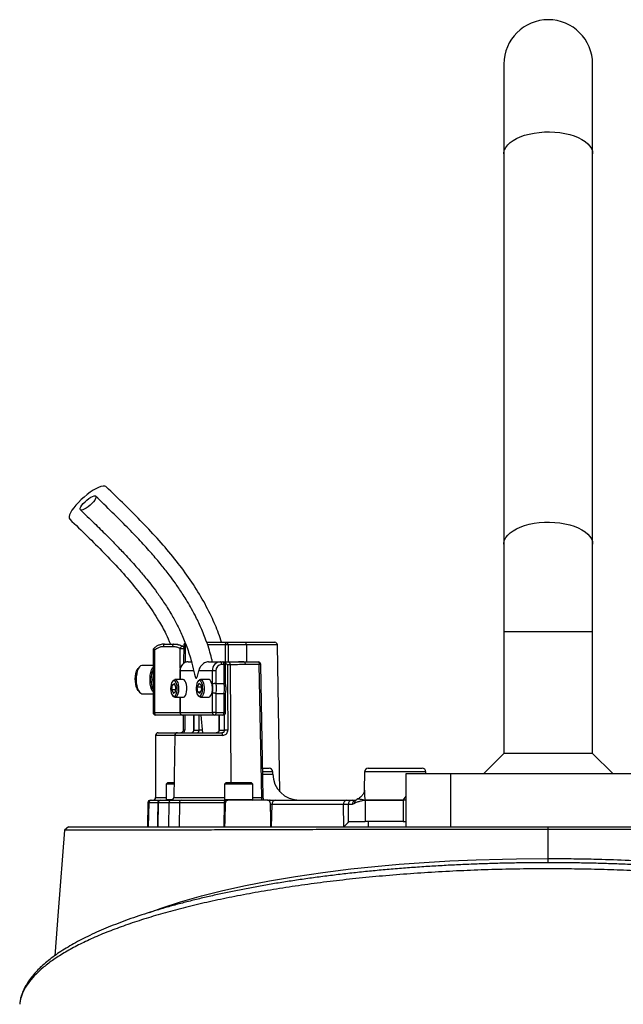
# Model space of a CAD drawing. Header units: millimetres. Extents: x 1627 to 3327, y 523 to 4613.
# Tile 6 of 7: x 2179 to 2520, y 4058 to 4613. Entities that reach past the tile are written whole.
import ezdxf

# ---------------------------------------------------------------- set-up
doc = ezdxf.new("R2010")
doc.units = ezdxf.units.MM

msp = doc.modelspace()

# ---------------------------------------------------------------- linework, layer by layer
at = {"color": 7, "linetype": 'Continuous', "lineweight": 25}
for p, q in [((2452.23, 4588.3), (2452.23, 4537.71)), ((2502.23, 4537.71), (2502.23, 4588.3)), ((2452.23, 4537.71), (2452.23, 4317.71)), ((2502.23, 4317.71), (2502.23, 4537.71)), ((2452.23, 4317.71), (2452.23, 4268.3)), ((2502.23, 4268.3), (2502.23, 4317.71)), ((2452.23, 4268.3), (2452.23, 4199.62)), ((2502.23, 4199.62), (2502.23, 4268.3)), ((2254.51, 4257.79), (2254.51, 4241.05)), ((2255.38, 4257.79), (2255.38, 4222.8)), ((2265.5, 4259.8), (2260.36, 4259.8)), ((2261, 4261.3), (2266.14, 4261.3)), ((2271.85, 4260.8), (2271.78, 4250.44)), ((2284.78, 4262.3), (2296.02, 4262.3)), ((2296.02, 4262.3), (2306.37, 4262.3)), ((2307.14, 4260.83), (2296.78, 4260.83)), ((2306.37, 4262.3), (2323.08, 4262.3)), ((2326.03, 4178.05), (2324.58, 4260.83)), ((2246.82, 4248.38), (2246.11, 4247.5)), ((2254.51, 4249.3), (2248.4, 4249.3)), ((2274.35, 4251.3), (2276.17, 4251.3)), ((2285.79, 4251.3), (2292.52, 4251.3)), ((2292.52, 4251.3), (2293.88, 4251.3)), ((2294.51, 4249.8), (2293.15, 4249.8)), ((2293.88, 4251.3), (2305.78, 4251.3)), ((2294.51, 4239.1), (2294.51, 4249.8)), ((2295.38, 4238.87), (2295.38, 4249.8)), ((2297.28, 4251.04), (2295.74, 4251.04)), ((2297.92, 4249.57), (2296.43, 4249.57)), ((2305.78, 4251.3), (2313.71, 4251.3)), ((2314.35, 4249.83), (2306.41, 4249.83)), ((2315.8, 4174.78), (2314.35, 4249.83)), ((2316.66, 4174.78), (2315.21, 4249.83)), ((2254.51, 4241.05), (2254.51, 4222.8)), ((2271.49, 4241.3), (2266.82, 4241.3)), ((2269.68, 4246.3), (2269.68, 4241.3)), ((2277.54, 4246.3), (2269.82, 4246.3)), ((2287.99, 4246.3), (2280.26, 4246.3)), ((2285.86, 4241.3), (2281.19, 4241.3)), ((2289.98, 4246.3), (2287.99, 4246.3)), ((2287.99, 4238.7), (2287.99, 4246.3)), ((2289.98, 4246.3), (2289.98, 4239.1)), ((2265.11, 4235.52), (2265.4, 4238.31)), ((2265.11, 4235.52), (2265.98, 4233.51)), ((2267.29, 4235.52), (2265.11, 4235.52)), ((2265.4, 4238.31), (2266.58, 4239.1)), ((2266.92, 4238.31), (2265.4, 4238.31)), ((2265.84, 4240.73), (2265.41, 4240.2)), ((2267.45, 4237.09), (2266.58, 4239.1)), ((2267.16, 4234.29), (2267.45, 4237.09)), ((2280.32, 4239.09), (2279.47, 4237.03)), ((2279.79, 4234.25), (2279.47, 4237.03)), ((2281.66, 4237.03), (2279.47, 4237.03)), ((2280.21, 4240.73), (2279.78, 4240.2)), ((2281.51, 4238.36), (2280.32, 4239.09)), ((2280.97, 4233.52), (2281.83, 4235.58)), ((2281.51, 4238.36), (2281.83, 4235.58)), ((2289.98, 4239.1), (2294.51, 4239.1)), ((2246.11, 4235.11), (2246.82, 4234.23)), ((2248.4, 4233.3), (2254.51, 4233.3)), ((2265.41, 4232.41), (2265.84, 4231.88)), ((2267.16, 4234.29), (2265.98, 4233.51)), ((2266.82, 4231.3), (2271.49, 4231.3)), ((2269.68, 4231.3), (2269.68, 4222.8)), ((2279.78, 4232.41), (2280.21, 4231.88)), ((2280.97, 4233.52), (2279.79, 4234.25)), ((2281.28, 4234.25), (2279.79, 4234.25)), ((2280.66, 4231.47), (2280.21, 4231.88)), ((2281.19, 4231.3), (2285.86, 4231.3)), ((2287.99, 4222.8), (2287.99, 4233.91)), ((2289.98, 4233.51), (2294.51, 4233.51)), ((2289.98, 4233.51), (2289.98, 4222.8)), ((2294.51, 4222.8), (2294.51, 4233.51)), ((2295.38, 4222.8), (2295.38, 4233.74)), ((2270.51, 4221.3), (2256.01, 4221.3)), ((2269.82, 4222.8), (2287.99, 4222.8)), ((2271.18, 4221.3), (2270.51, 4221.3)), ((2289.35, 4221.3), (2271.18, 4221.3)), ((2271.56, 4221.3), (2271.5, 4212.82)), ((2277.41, 4221.3), (2277.35, 4212.82)), ((2281.37, 4221.3), (2282.31, 4211.03)), ((2289.98, 4222.8), (2287.99, 4222.8)), ((2293.88, 4221.3), (2289.35, 4221.3)), ((2289.98, 4222.8), (2294.51, 4222.8)), ((2291.68, 4221.3), (2291.68, 4212.8)), ((2255.99, 4209.8), (2255.99, 4174.8)), ((2257.49, 4211.3), (2268.11, 4211.3)), ((2266.77, 4209.83), (2266.16, 4174.78)), ((2268.11, 4211.3), (2268.27, 4211.3)), ((2268.27, 4211.3), (2293.29, 4211.3)), ((2277.49, 4212.8), (2280.48, 4212.8)), ((2291.82, 4212.8), (2294.81, 4212.8)), ((2452.23, 4199.62), (2440.92, 4188.3)), ((2502.23, 4199.62), (2452.23, 4199.62)), ((2513.55, 4188.3), (2502.23, 4199.62)), ((2316.34, 4191.3), (2319.95, 4191.3)), ((2375.76, 4191.3), (2406.2, 4191.3)), ((2321.97, 4188.04), (2321.95, 4189.34)), ((2373.76, 4189.34), (2373.58, 4178.88)), ((2397.23, 4158.3), (2397.23, 4188.3)), ((2397.23, 4188.3), (2422.23, 4188.3)), ((2408.22, 4188.3), (2408.2, 4189.34)), ((2422.23, 4158.3), (2422.23, 4188.3)), ((2422.23, 4188.3), (2532.23, 4188.3)), ((2262.85, 4183.3), (2261.85, 4182.3)), ((2261.85, 4182.3), (2261.85, 4173.7)), ((2266.29, 4182.3), (2261.85, 4182.3)), ((2262.85, 4183.3), (2265.95, 4183.3)), ((2265.95, 4183.3), (2266.31, 4183.3)), ((2295.82, 4183.3), (2294.82, 4182.3)), ((2294.82, 4182.3), (2294.82, 4173.7)), ((2310.82, 4182.3), (2294.82, 4182.3)), ((2295.82, 4183.3), (2309.82, 4183.3)), ((2310.82, 4182.3), (2309.82, 4183.3)), ((2310.82, 4173.7), (2310.82, 4182.3)), ((2251.61, 4171.83), (2251.37, 4158.3)), ((2252.09, 4171.83), (2251.86, 4158.3)), ((2253.11, 4173.3), (2253.57, 4173.3)), ((2253.57, 4173.3), (2258.72, 4173.3)), ((2257.39, 4171.83), (2257.15, 4158.3)), ((2257.39, 4171.83), (2257.26, 4171.83)), ((2263.43, 4171.83), (2257.39, 4171.83)), ((2258.72, 4173.3), (2258.87, 4173.3)), ((2258.87, 4173.3), (2264.91, 4173.3)), ((2263.43, 4171.83), (2263.19, 4158.3)), ((2269.42, 4171.83), (2263.43, 4171.83)), ((2264.91, 4173.3), (2270.55, 4173.3)), ((2269.42, 4171.83), (2269.24, 4158.3)), ((2294.63, 4171.83), (2269.42, 4171.83)), ((2270.55, 4173.3), (2295.76, 4173.3)), ((2294.63, 4171.83), (2294.45, 4158.3)), ((2295.3, 4171.83), (2294.63, 4171.83)), ((2295.76, 4173.3), (2296.75, 4173.3)), ((2319.02, 4173.3), (2296.75, 4173.3)), ((2319.02, 4173.3), (2320.57, 4173.3)), ((2321.38, 4170.85), (2321.07, 4158.3)), ((2361.87, 4170.85), (2321.38, 4170.85)), ((2323.78, 4173.3), (2363.65, 4173.3)), ((2361.97, 4158.3), (2361.87, 4170.85)), ((2366.69, 4170.8), (2364.4, 4170.8)), ((2368.07, 4171.42), (2366.69, 4170.8)), ((2366.81, 4173.3), (2368.84, 4173.3)), ((2368.86, 4173.32), (2368.8, 4173.26)), ((2369.95, 4173.99), (2369.98, 4174.01)), ((2374.07, 4173.33), (2374.08, 4173.33)), ((2374.08, 4173.28), (2374.07, 4173.28)), ((2374.08, 4173.33), (2395.51, 4173.33)), ((2374.08, 4173.28), (2374.08, 4161.3)), ((2395.51, 4173.28), (2374.08, 4173.28)), ((2395.51, 4173.33), (2395.53, 4173.33)), ((2395.51, 4173.28), (2395.51, 4161.3)), ((2395.53, 4173.28), (2395.51, 4173.28)), ((2365.31, 4161.3), (2374.08, 4161.3)), ((2395.51, 4161.3), (2374.08, 4161.3)), ((2375.76, 4161.3), (2375.76, 4158.3)), ((2395.51, 4161.3), (2397.23, 4161.3)), ((2397.23, 4158.3), (2422.23, 4158.3)), ((2422.23, 4158.3), (2532.23, 4158.3)), ((2477.23, 4156.77), (2477.23, 4158.3)), ((2477.23, 4140.4), (2477.23, 4156.77)), ((2179.41, 4058.3), (2179.39, 4058.22))]:
    msp.add_line(p, q, dxfattribs=at)
at = {"color": 1, "linetype": 'Continuous', "lineweight": 25}
for p, q in [((2452.23, 4268.3), (2502.23, 4268.3)), ((2254.51, 4257.79), (2255.38, 4257.79)), ((2269.88, 4247.63), (2269.88, 4258.81)), ((2269.88, 4258.81), (2271.84, 4258.81)), ((2272.72, 4260.81), (2272.65, 4250.94)), ((2273.06, 4260.81), (2272.72, 4260.81)), ((2295.38, 4260.83), (2285.23, 4260.83)), ((2295.39, 4251.3), (2295.38, 4260.83)), ((2296.78, 4260.83), (2296.79, 4251.3)), ((2307.14, 4260.83), (2307.23, 4251.3)), ((2324.58, 4260.83), (2307.14, 4260.83)), ((2294.51, 4249.8), (2295.38, 4249.8)), ((2297.92, 4249.57), (2298.41, 4183.3)), ((2269.68, 4246.3), (2269.82, 4246.3)), ((2269.82, 4246.3), (2269.82, 4241.3)), ((2269.82, 4231.3), (2269.82, 4222.8)), ((2254.51, 4222.8), (2255.38, 4222.8)), ((2255.38, 4222.8), (2269.68, 4222.8)), ((2269.68, 4222.8), (2269.82, 4222.8)), ((2272.43, 4221.3), (2272.37, 4212.83)), ((2277.55, 4221.3), (2277.49, 4212.8)), ((2280.48, 4212.8), (2280.48, 4221.3)), ((2291.82, 4221.3), (2291.82, 4212.8)), ((2294.51, 4222.8), (2295.38, 4222.8)), ((2294.81, 4212.8), (2294.75, 4221.62)), ((2266.77, 4209.8), (2255.99, 4209.8)), ((2293.61, 4209.83), (2266.77, 4209.83)), ((2268.11, 4211.3), (2267.98, 4211.28)), ((2282.15, 4212.8), (2280.48, 4212.8)), ((2291.82, 4212.8), (2291.68, 4212.8)), ((2321.95, 4189.34), (2316.38, 4189.34)), ((2316.41, 4188.04), (2321.97, 4188.04)), ((2408.2, 4189.34), (2373.76, 4189.34)), ((2255.99, 4174.8), (2261.85, 4174.8)), ((2266.16, 4174.78), (2294.82, 4174.78)), ((2310.82, 4174.78), (2315.8, 4174.78)), ((2395.53, 4173.33), (2397.23, 4175.61)), ((2252.09, 4171.83), (2251.61, 4171.83)), ((2257.26, 4171.83), (2252.09, 4171.83)), ((2261.85, 4173.7), (2265.39, 4173.7)), ((2265.39, 4173.7), (2265.68, 4173.7)), ((2294.82, 4173.7), (2310.82, 4173.7)), ((2321.38, 4170.85), (2320.5, 4170.83)), ((2395.53, 4173.33), (2397.23, 4173.42))]:
    msp.add_line(p, q, dxfattribs=at)
at = {"color": 1, "linetype": 'Continuous', "lineweight": 25, "flags": 128}
for points in [[(2452.23, 4537.71), (2452.28, 4538.44), (2452.63, 4539.89), (2453.32, 4541.31), (2454.35, 4542.68), (2455.71, 4543.99), (2457.36, 4545.2), (2459.29, 4546.31), (2461.48, 4547.3), (2463.89, 4548.15), (2466.48, 4548.86), (2469.23, 4549.41), (2472.08, 4549.79), (2475.01, 4550.01), (2477.97, 4550.05), (2480.92, 4549.92), (2483.82, 4549.62), (2486.63, 4549.15), (2489.3, 4548.52), (2491.81, 4547.74), (2494.11, 4546.82), (2496.17, 4545.77), (2497.97, 4544.61), (2499.47, 4543.35), (2500.67, 4542.01), (2501.53, 4540.61), (2502.06, 4539.17), (2502.23, 4537.71)], [(2452.23, 4317.71), (2452.28, 4318.44), (2452.63, 4319.89), (2453.32, 4321.31), (2454.35, 4322.68), (2455.71, 4323.99), (2457.36, 4325.2), (2459.29, 4326.31), (2461.48, 4327.3), (2463.89, 4328.15), (2466.48, 4328.86), (2469.23, 4329.41), (2472.08, 4329.79), (2475.01, 4330.01), (2477.97, 4330.05), (2480.92, 4329.92), (2483.82, 4329.62), (2486.63, 4329.15), (2489.3, 4328.52), (2491.81, 4327.74), (2494.11, 4326.82), (2496.17, 4325.77), (2497.97, 4324.61), (2499.47, 4323.35), (2500.67, 4322.01), (2501.53, 4320.61), (2502.06, 4319.17), (2502.23, 4317.71)], [(2254.99, 4258.88), (2254.96, 4258.84), (2254.93, 4258.74), (2254.94, 4258.59), (2255, 4258.42), (2255.09, 4258.22), (2255.22, 4258.01), (2255.38, 4257.79)], [(2269.88, 4258.81), (2270.02, 4259.12), (2270.19, 4259.42), (2270.37, 4259.69), (2270.56, 4259.91), (2270.75, 4260.07), (2270.93, 4260.16), (2271.08, 4260.18), (2271.16, 4260.16)], [(2297.28, 4251.04), (2297.41, 4251.01), (2297.55, 4250.91), (2297.67, 4250.74), (2297.77, 4250.5), (2297.85, 4250.22), (2297.9, 4249.9), (2297.92, 4249.57)], [(2270.81, 4221.34), (2270.78, 4221.33), (2270.51, 4221.3)], [(2268.11, 4211.3), (2267.91, 4211.28), (2267.78, 4211.22)], [(2252.44, 4109.97), (2259.03, 4112.39), (2270.01, 4115.95), (2281.76, 4119.32), (2293.8, 4122.37), (2306.6, 4125.22), (2320.07, 4127.84), (2334.77, 4130.32), (2350.11, 4132.55), (2365.97, 4134.5), (2379.45, 4135.91), (2393.22, 4137.13), (2407.22, 4138.16), (2421.83, 4139.02), (2436.62, 4139.67), (2451.51, 4140.11), (2459.24, 4140.26), (2477.23, 4140.4), (2477.23, 4140.4), (2477.23, 4140.4)]]:
    msp.add_lwpolyline(points, dxfattribs=at)
at = {"color": 7, "linetype": 'Continuous', "lineweight": 25, "flags": 128}
for points in [[(2228.17, 4349.96), (2227.98, 4350.11), (2227.29, 4350.36), (2226.35, 4350.36), (2225.2, 4350.11), (2223.85, 4349.62), (2222.36, 4348.91), (2220.74, 4347.98), (2219.06, 4346.87), (2217.34, 4345.6), (2215.64, 4344.21), (2214, 4342.73), (2212.45, 4341.2), (2211.05, 4339.66), (2209.83, 4338.16), (2208.81, 4336.72), (2208.03, 4335.38), (2207.51, 4334.19), (2207.26, 4333.17), (2207.28, 4332.34), (2207.57, 4331.74), (2207.63, 4331.68)], [(2214.16, 4336.82), (2213.67, 4336.94), (2213.45, 4337.31), (2213.51, 4337.9), (2213.84, 4338.67), (2214.43, 4339.58), (2215.24, 4340.57), (2216.21, 4341.57), (2217.29, 4342.52), (2218.41, 4343.37), (2219.5, 4344.06), (2220.48, 4344.54), (2221.31, 4344.79), (2221.92, 4344.79), (2222.27, 4344.54), (2222.36, 4344.06), (2222.16, 4343.37), (2221.69, 4342.52), (2220.99, 4341.57), (2220.09, 4340.57), (2219.06, 4339.58), (2217.95, 4338.67), (2216.84, 4337.9), (2215.79, 4337.31), (2214.88, 4336.94), (2214.16, 4336.82)], [(2261, 4261.3), (2260.87, 4261.28), (2260.75, 4261.19), (2260.64, 4261.05), (2260.55, 4260.87), (2260.47, 4260.64), (2260.41, 4260.38), (2260.38, 4260.1), (2260.36, 4259.8)], [(2266.14, 4261.3), (2266.01, 4261.28), (2265.89, 4261.19), (2265.78, 4261.05), (2265.69, 4260.87), (2265.61, 4260.64), (2265.55, 4260.38), (2265.51, 4260.1), (2265.5, 4259.8)], [(2295.38, 4260.83), (2295.4, 4261.12), (2295.43, 4261.4), (2295.49, 4261.65), (2295.57, 4261.87), (2295.67, 4262.06), (2295.78, 4262.19), (2295.89, 4262.28), (2296.02, 4262.3)], [(2296.78, 4260.83), (2296.77, 4261.12), (2296.72, 4261.4), (2296.65, 4261.65), (2296.55, 4261.87), (2296.44, 4262.06), (2296.31, 4262.19), (2296.16, 4262.28), (2296.02, 4262.3)], [(2307.14, 4260.83), (2307.12, 4261.12), (2307.08, 4261.4), (2307.01, 4261.65), (2306.91, 4261.87), (2306.8, 4262.06), (2306.66, 4262.19), (2306.52, 4262.28), (2306.37, 4262.3)], [(2246.11, 4235.11), (2246.06, 4235.18), (2245.52, 4236.09), (2245.08, 4237.26), (2244.76, 4238.64), (2244.57, 4240.14), (2244.54, 4241.71), (2244.65, 4243.25), (2244.9, 4244.7), (2245.29, 4245.98), (2245.78, 4247.02), (2246.11, 4247.5)], [(2248.4, 4249.3), (2248.15, 4249.28), (2247.43, 4248.97), (2246.76, 4248.3), (2246.16, 4247.3), (2245.67, 4246.02), (2245.3, 4244.52), (2245.08, 4242.87), (2245.02, 4241.15), (2245.11, 4239.43), (2245.36, 4237.8), (2245.75, 4236.34), (2246.26, 4235.11), (2246.87, 4234.16), (2247.56, 4233.56), (2248.28, 4233.31), (2248.4, 4233.3)], [(2254.51, 4234.36), (2254.23, 4234.79), (2253.69, 4235.91), (2253.27, 4237.27), (2252.98, 4238.81), (2252.83, 4240.46), (2252.83, 4242.15), (2252.98, 4243.8), (2253.27, 4245.34), (2253.69, 4246.7), (2254.23, 4247.82), (2254.51, 4248.25)], [(2293.15, 4249.8), (2293.14, 4250.1), (2293.11, 4250.38), (2293.05, 4250.64), (2292.97, 4250.87), (2292.87, 4251.05), (2292.76, 4251.19), (2292.64, 4251.28), (2292.52, 4251.3)], [(2294.51, 4249.8), (2294.5, 4250.1), (2294.47, 4250.38), (2294.41, 4250.64), (2294.33, 4250.87), (2294.23, 4251.05), (2294.12, 4251.19), (2294, 4251.28), (2293.88, 4251.3)], [(2296.43, 4249.57), (2296.45, 4246.57), (2296.54, 4234.57), (2296.71, 4212.83)], [(2305.78, 4251.3), (2305.9, 4251.28), (2306.02, 4251.19), (2306.13, 4251.06), (2306.22, 4250.87), (2306.3, 4250.65), (2306.36, 4250.4), (2306.4, 4250.12), (2306.41, 4249.83)], [(2313.71, 4251.3), (2313.84, 4251.28), (2313.95, 4251.19), (2314.06, 4251.06), (2314.16, 4250.87), (2314.24, 4250.65), (2314.3, 4250.4), (2314.33, 4250.12), (2314.35, 4249.83)], [(2265.84, 4240.73), (2266.34, 4241.17), (2266.91, 4241.3), (2267.48, 4241.06), (2268, 4240.46), (2268.43, 4239.56), (2268.74, 4238.42), (2268.91, 4237.12), (2268.92, 4235.76), (2268.78, 4234.43), (2268.5, 4233.25), (2268.09, 4232.3), (2267.58, 4231.64), (2267.02, 4231.33), (2266.45, 4231.38), (2265.9, 4231.81), (2265.84, 4231.88)], [(2271.49, 4231.3), (2271.69, 4231.33), (2272.25, 4231.64), (2272.75, 4232.3), (2273.17, 4233.25), (2273.45, 4234.43), (2273.59, 4235.76), (2273.58, 4237.12), (2273.41, 4238.42), (2273.09, 4239.56), (2272.66, 4240.46), (2272.15, 4241.06), (2271.58, 4241.3), (2271.49, 4241.3)], [(2277.92, 4244.31), (2278.27, 4242.96), (2278.46, 4242.48), (2278.71, 4242.14), (2278.89, 4242.06), (2279.07, 4242.12), (2279.29, 4242.39), (2279.59, 4243.12), (2279.97, 4244.64), (2280.26, 4246.3), (2280.26, 4246.3)], [(2280.21, 4240.73), (2280.31, 4240.85), (2280.87, 4241.24), (2281.44, 4241.27), (2282, 4240.93), (2282.5, 4240.24), (2282.9, 4239.26), (2283.17, 4238.07), (2283.3, 4236.74), (2283.27, 4235.38), (2283.09, 4234.09), (2282.76, 4232.96), (2282.32, 4232.08), (2281.8, 4231.52), (2281.23, 4231.31), (2280.66, 4231.47), (2280.66, 4231.47)], [(2285.86, 4231.3), (2285.9, 4231.31), (2286.47, 4231.52), (2286.99, 4232.08), (2287.43, 4232.96), (2287.75, 4234.09), (2287.94, 4235.38), (2287.97, 4236.74), (2287.84, 4238.07), (2287.56, 4239.26), (2287.16, 4240.24), (2286.67, 4240.93), (2286.11, 4241.27), (2285.86, 4241.3)], [(2264.48, 4237.38), (2264.42, 4236.13), (2264.52, 4234.9), (2264.76, 4233.78), (2265.12, 4232.87), (2265.57, 4232.23), (2266.09, 4231.93), (2266.62, 4231.98), (2267.12, 4232.38), (2267.55, 4233.09), (2267.88, 4234.07), (2268.08, 4235.23), (2268.14, 4236.48), (2268.04, 4237.71), (2267.8, 4238.83), (2267.44, 4239.74), (2266.99, 4240.38), (2266.47, 4240.68), (2265.94, 4240.63), (2265.44, 4240.23), (2265.01, 4239.52), (2264.68, 4238.54), (2264.48, 4237.38)], [(2280.18, 4232.05), (2280.71, 4231.91), (2281.23, 4232.12), (2281.7, 4232.68), (2282.09, 4233.53), (2282.36, 4234.6), (2282.5, 4235.81), (2282.48, 4237.07), (2282.32, 4238.26), (2282.02, 4239.29), (2281.61, 4240.08), (2281.12, 4240.56), (2280.59, 4240.7), (2280.07, 4240.49), (2279.6, 4239.93), (2279.21, 4239.08), (2278.93, 4238.01), (2278.8, 4236.8), (2278.82, 4235.54), (2278.98, 4234.35), (2279.28, 4233.32), (2279.69, 4232.53), (2280.18, 4232.05)], [(2255.38, 4222.8), (2255.39, 4222.51), (2255.43, 4222.23), (2255.49, 4221.97), (2255.56, 4221.74), (2255.66, 4221.56), (2255.77, 4221.42), (2255.89, 4221.33), (2256.01, 4221.3)], [(2289.98, 4222.8), (2289.97, 4222.51), (2289.93, 4222.23), (2289.88, 4221.97), (2289.8, 4221.74), (2289.7, 4221.56), (2289.59, 4221.42), (2289.47, 4221.33), (2289.35, 4221.3)], [(2293.88, 4221.3), (2294, 4221.33), (2294.12, 4221.42), (2294.23, 4221.56), (2294.33, 4221.74), (2294.41, 4221.97), (2294.47, 4222.23), (2294.5, 4222.51), (2294.51, 4222.8)], [(2257.26, 4171.83), (2257.09, 4161.75), (2257.04, 4158.3)], [(2295.07, 4158.3), (2295.13, 4161.75), (2295.3, 4171.83)], [(2320.48, 4171.83), (2320.65, 4161.75), (2320.71, 4158.3)], [(2364.4, 4170.8), (2364.44, 4165.9), (2364.49, 4160.8)], [(2206.91, 4158.3), (2205.74, 4157.31), (2204.58, 4156.31)], [(2204.58, 4156.31), (2201.04, 4110.49), (2199.13, 4085.6)]]:
    msp.add_lwpolyline(points, dxfattribs=at)
at = {"color": 7, "linetype": 'Continuous', "lineweight": 25}
for centre, radius, start, end in [((2477.23, 4588.3), 25, 0, 180), ((2256.01, 4257.79), 1.5, 133.1189, 180), ((2260.42, 4252.51), 7.29, 90.4187, 133.6845), ((2261.01, 4252.99), 8.31, 90.0631, 107.4649), ((2270.51, 4258.81), 1.5, 53.6646, 64.5), ((2273.35, 4260.78), 1.5, 122.0129, 179.5773), ((2296.08, 4190.51), 70.32, 89.4292, 90.5708), ((2323.08, 4260.8), 1.5, 1, 90), ((2268.11, 4241.3), 14.81, 156.6594, 203.3406), ((2274.59, 4246.53), 4.78, 92.9503, 182.6756), ((2292.77, 4246.53), 4.78, 92.9502, 182.6759), ((2293.33, 4246.46), 3.35, 92.9546, 182.6727), ((2293.88, 4249.8), 1.5, 0, 90), ((2313.71, 4249.8), 1.5, 1.106, 90), ((2266.35, 4241.3), 12.08, 168.4934, 191.5066), ((2278.42, 4236.3), 9.87, 345.9536, 14.0464), ((2276.86, 4236.3), 13.42, 347.9805, 12.0195), ((2281.39, 4236.3), 13.41, 347.9799, 12.0201), ((2256.01, 4222.8), 1.5, 180, 270), ((2271.18, 4222.8), 1.5, 180, 270), ((2271.25, 4222.74), 1.44, 177.3231, 267.0446), ((2289.42, 4222.74), 1.44, 177.3225, 267.0452), ((2293.88, 4222.8), 1.5, 270, 0), ((2257.49, 4209.8), 1.5, 90, 180), ((2268.27, 4209.8), 1.5, 90, 179), ((2291.66, 4210.18), 1.98, 349.9303, 34.6881), ((2296.6, 4151.28), 61.55, 89.9059, 91.6676), ((2319.95, 4189.3), 2, 1, 90), ((2375.76, 4189.3), 2, 90, 179), ((2406.2, 4189.3), 2, 1, 90), ((2336.97, 4188.3), 15, 181, 270), ((2254.49, 4174.8), 1.5, 270, 0), ((2264.66, 4174.8), 1.5, 270, 359), ((2253.11, 4171.8), 1.5, 90, 179), ((2253.58, 4171.81), 1.49, 90.3717, 179.378), ((2258.88, 4171.81), 1.49, 90.3565, 179.3627), ((2262.25, 4173.7), 0.4, 180, 270), ((2264.92, 4171.81), 1.49, 90.357, 179.3616), ((2270.76, 4171.97), 1.35, 98.8972, 186.0255), ((2289.73, 4173.28), 2.5, 179, 180), ((2295.96, 4173.28), 3.6, 179.301, 179.9946), ((2295.97, 4171.97), 1.35, 98.8972, 186.0255), ((2295.22, 4173.7), 0.4, 180, 270), ((2310.42, 4173.7), 0.4, 270, 0), ((2323.83, 4170.85), 2.45, 91.0598, 180.0644), ((2364.07, 4171.12), 2.22, 100.9162, 187.1387), ((2366.86, 4170.85), 2.46, 91.017, 180.9702), ((2376.72, 4173.32), 2.65, 179.8702, 180.8147), ((2376.74, 4173.28), 2.66, 179.0413, 179.9803), ((2383.15, 4173.28), 12.36, 0.0261, 0.2283), ((2380.32, 4174.09), 15.23, 356.9754, 357.1397)]:
    msp.add_arc(centre, radius, start, end, dxfattribs=at)
at = {"color": 1, "linetype": 'Continuous', "lineweight": 25}
for centre, radius, start, end in [((2270.69, 4259.06), 1.19, 13.7369, 53.087), ((2272.48, 4250.14), 10.68, 88.6844, 93.3342), ((2275.92, 4260.78), 3.2, 167.5305, 179.4718), ((2314.82, 4235.16), 14.67, 88.4828, 91.8642), ((2270.73, 4221.99), 0.716, 192.0713, 252.4952), ((2272.12, 4202.07), 10.76, 88.6869, 93.3002), ((2277.46, 4213.36), 0.556, 258.3504, 272.909), ((2316.28, 4160.47), 14.31, 88.4562, 91.9225), ((2320.6, 4171.92), 1.38, 90.9701, 124.4592), ((2369.16, 4170.84), 2.47, 97.8504, 180.8914), ((2370.37, 4171.58), 2.31, 133.136, 183.9279)]:
    msp.add_arc(centre, radius, start, end, dxfattribs=at)
msp.add_ellipse((2269.65, 4212.83), major_axis=(0.12, 3), ratio=0.906032, start_param=4.216036, end_param=4.74974, dxfattribs=at)
at = {"color": 7, "linetype": 'Continuous', "lineweight": 25}
msp.add_ellipse((2315.65, 4174.8), major_axis=(-0.05, 1.5), ratio=0.095736, start_param=3.138413, end_param=4.691756, dxfattribs=at)
for points, knots in [([(2293.1, 4262.3), (2292.58, 4263.96), (2291.01, 4268.99), (2287.19, 4277.63), (2281.59, 4288.24), (2274.62, 4299.07), (2266.69, 4309.59), (2257.94, 4319.82), (2248.51, 4329.87), (2238.52, 4339.91), (2231.66, 4346.57), (2228.17, 4349.96)], [0, 0, 0, 0, 0.0459393, 0.1395148, 0.2515864, 0.3677702, 0.4871378, 0.6098824, 0.7359899, 0.8657736, 1, 1, 1, 1]), ([(2288.01, 4251.2), (2287.86, 4251.88), (2287.02, 4255.73), (2284.91, 4262.25), (2281.73, 4270.34), (2278.58, 4276.88), (2275.74, 4282.12), (2273.31, 4286.24), (2271.1, 4289.74), (2269.06, 4292.81), (2266.62, 4296.32), (2263.36, 4300.74), (2258.93, 4306.35), (2253.52, 4312.7), (2247.1, 4319.75), (2239.69, 4327.47), (2231.28, 4335.84), (2225.32, 4341.61), (2222.19, 4344.64)], [0, 0, 0, 0, 0.017578, 0.098994, 0.172309, 0.237473, 0.283655, 0.324492, 0.35996, 0.390073, 0.41937, 0.470435, 0.532305, 0.604877, 0.688006, 0.781532, 0.885485, 1, 1, 1, 1]), ([(2213.61, 4337), (2216.19, 4334.5), (2221.08, 4329.76), (2227.96, 4322.99), (2233.96, 4316.9), (2238.79, 4311.81), (2242.59, 4307.66), (2245.5, 4304.38), (2248.01, 4301.46), (2250.55, 4298.4), (2253.45, 4294.78), (2256.88, 4290.23), (2260.68, 4284.8), (2264.4, 4278.9), (2267.91, 4272.61), (2271.11, 4266), (2274.04, 4258.59), (2276.33, 4251.27), (2277.39, 4246.37), (2277.84, 4244.29)], [0, 0, 0, 0, 0.095536, 0.181148, 0.256789, 0.322486, 0.367168, 0.405773, 0.438333, 0.468757, 0.510625, 0.560485, 0.618268, 0.683914, 0.742005, 0.804994, 0.872927, 0.946087, 1, 1, 1, 1]), ([(2207.63, 4331.68), (2210.91, 4328.51), (2217.37, 4322.27), (2226.8, 4312.88), (2235.7, 4303.51), (2243.92, 4294.07), (2251.32, 4284.51), (2257.22, 4275.49), (2261.52, 4267.78), (2263.46, 4263.22), (2264.28, 4261.3)], [0, 0, 0, 0, 0.151947, 0.300038, 0.443456, 0.581591, 0.714079, 0.841014, 0.93298, 1, 1, 1, 1]), ([(2258.44, 4260.91), (2257.93, 4260.72), (2256.9, 4260.33), (2255.77, 4259.58), (2255.17, 4259.04), (2254.99, 4258.88)], [0, 0, 0, 0, 0.408297, 0.821367, 1, 1, 1, 1]), ([(2269.88, 4258.81), (2269.7, 4258.89), (2268.93, 4259.24), (2267.48, 4259.69), (2266.17, 4259.77), (2265.5, 4259.8)], [0, 0, 0, 0, 0.126105, 0.556134, 1, 1, 1, 1]), ([(2266.14, 4261.3), (2266.88, 4261.26), (2268.4, 4261.17), (2270.09, 4260.65), (2271, 4260.22), (2271.21, 4260.13)], [0, 0, 0, 0, 0.429341, 0.873923, 1, 1, 1, 1]), ([(2267.61, 4261.27), (2268.13, 4261.23), (2268.8, 4261.17), (2269.56, 4260.76), (2269.73, 4260.67)], [0, 0, 0, 0, 0.771135, 1, 1, 1, 1]), ([(2274.35, 4251.3), (2274.1, 4251.29), (2273.46, 4251.26), (2272.46, 4250.93), (2271.45, 4250.29), (2270.62, 4249.4), (2270.02, 4248.32), (2269.72, 4247.26), (2269.69, 4246.57), (2269.68, 4246.3)], [0, 0, 0, 0, 0.101468, 0.259252, 0.417035, 0.575543, 0.735413, 0.896739, 1, 1, 1, 1]), ([(2285.79, 4251.3), (2285.43, 4251.27), (2284.72, 4251.21), (2283.55, 4250.69), (2282.33, 4249.83), (2281.2, 4248.59), (2280.49, 4247.35), (2280.31, 4246.54), (2280.26, 4246.3)], [0, 0, 0, 0, 0.155125, 0.310438, 0.463959, 0.684165, 0.909185, 1, 1, 1, 1]), ([(2295.5, 4250.98), (2295.34, 4250.93), (2295.16, 4250.88), (2295.02, 4250.76), (2295.01, 4250.75)], [0, 0, 0, 0, 0.928206, 1, 1, 1, 1]), ([(2295.68, 4251.02), (2295.65, 4251.03), (2295.54, 4251.06), (2295.37, 4250.97), (2295.26, 4250.76), (2295.21, 4250.65)], [0, 0, 0, 0, 0.189245, 0.593391, 1, 1, 1, 1]), ([(2295.21, 4250.65), (2295.32, 4250.56), (2295.64, 4250.31), (2296.06, 4249.93), (2296.35, 4249.65), (2296.43, 4249.57), (2296.43, 4249.57)], [0, 0, 0, 0, 0.266493, 0.785941, 0.995095, 1, 1, 1, 1]), ([(2305.61, 4251.29), (2305.18, 4251.29), (2303.63, 4251.3), (2300.85, 4251.12), (2298.51, 4251.08), (2297.28, 4251.05)], [0, 0, 0, 0, 0.15245, 0.555608, 1, 1, 1, 1]), ([(2306.41, 4249.83), (2305, 4249.78), (2302.17, 4249.68), (2299.33, 4249.61), (2297.92, 4249.57)], [0, 0, 0, 0, 0.500034, 1, 1, 1, 1]), ([(2289.98, 4239.1), (2289.83, 4239.09), (2289.51, 4239.09), (2289.01, 4239.03), (2288.55, 4238.93), (2288.2, 4238.82), (2288.04, 4238.74), (2287.99, 4238.7), (2287.99, 4238.7)], [0, 0, 0, 0, 0.206161, 0.412244, 0.620736, 0.835048, 0.995562, 1, 1, 1, 1]), ([(2294.51, 4239.1), (2294.66, 4239.09), (2294.94, 4239.09), (2295.23, 4239.02), (2295.37, 4238.96), (2295.36, 4238.9), (2295.36, 4238.89)], [0, 0, 0, 0, 0.3002347, 0.6003476, 0.9039732, 1, 1, 1, 1]), ([(2295.32, 4233.49), (2295.37, 4233.71), (2295.53, 4234.33), (2295.67, 4235.45), (2295.68, 4236.81), (2295.57, 4238.06), (2295.4, 4238.79), (2295.32, 4239.12)], [0, 0, 0, 0, 0.122885, 0.355568, 0.585326, 0.815278, 1, 1, 1, 1]), ([(2289.98, 4233.51), (2289.83, 4233.51), (2289.51, 4233.52), (2289.01, 4233.58), (2288.55, 4233.68), (2288.2, 4233.79), (2288.04, 4233.87), (2287.99, 4233.91), (2287.99, 4233.91)], [0, 0, 0, 0, 0.206164, 0.412246, 0.620736, 0.835048, 0.995534, 1, 1, 1, 1]), ([(2294.51, 4233.51), (2294.66, 4233.51), (2294.94, 4233.52), (2295.23, 4233.59), (2295.37, 4233.65), (2295.36, 4233.71), (2295.36, 4233.72)], [0, 0, 0, 0, 0.301443, 0.602757, 0.907598, 1, 1, 1, 1]), ([(2271.5, 4212.82), (2271.5, 4212.72), (2271.48, 4212.46), (2271.35, 4212.04), (2271.07, 4211.65), (2270.69, 4211.36), (2270.41, 4211.32), (2270.26, 4211.3)], [0, 0, 0, 0, 0.10739, 0.306028, 0.510257, 0.725791, 1, 1, 1, 1]), ([(2277.34, 4212.82), (2277.33, 4212.7), (2277.33, 4212.41), (2277.17, 4211.98), (2276.91, 4211.6), (2276.6, 4211.37), (2276.39, 4211.3), (2276.32, 4211.31), (2276.3, 4211.31)], [0, 0, 0, 0, 0.121923, 0.307215, 0.497991, 0.699554, 0.925955, 1, 1, 1, 1]), ([(2276.3, 4211.3), (2276.42, 4211.32), (2276.66, 4211.35), (2277.02, 4211.61), (2277.3, 4211.99), (2277.46, 4212.41), (2277.48, 4212.69), (2277.49, 4212.8)], [0, 0, 0, 0, 0.223243, 0.440292, 0.650388, 0.858475, 1, 1, 1, 1]), ([(2279.41, 4211.3), (2279.52, 4211.32), (2279.72, 4211.35), (2280.05, 4211.6), (2280.32, 4211.99), (2280.46, 4212.42), (2280.48, 4212.69), (2280.48, 4212.8)], [0, 0, 0, 0, 0.235684, 0.458404, 0.665059, 0.86579, 1, 1, 1, 1]), ([(2291.82, 4212.8), (2291.81, 4212.64), (2291.77, 4212.3), (2291.51, 4211.85), (2291.11, 4211.51), (2290.64, 4211.33), (2290.32, 4211.31), (2290.17, 4211.3)], [0, 0, 0, 0, 0.200924, 0.403136, 0.609103, 0.82418, 1, 1, 1, 1]), ([(2291.68, 4212.81), (2291.67, 4212.65), (2291.64, 4212.32), (2291.41, 4211.87), (2291.04, 4211.52), (2290.61, 4211.32), (2290.3, 4211.33), (2290.19, 4211.33)], [0, 0, 0, 0, 0.192861, 0.401797, 0.619224, 0.864498, 1, 1, 1, 1]), ([(2294.81, 4212.8), (2294.8, 4212.64), (2294.77, 4212.3), (2294.53, 4211.85), (2294.15, 4211.51), (2293.71, 4211.33), (2293.42, 4211.31), (2293.29, 4211.3)], [0, 0, 0, 0, 0.208962, 0.418074, 0.628494, 0.842723, 1, 1, 1, 1]), ([(2293.61, 4209.83), (2293.86, 4209.85), (2294.45, 4209.88), (2295.33, 4210.25), (2296.1, 4210.92), (2296.61, 4211.82), (2296.68, 4212.49), (2296.71, 4212.83)], [0, 0, 0, 0, 0.15644, 0.37319, 0.586093, 0.794636, 1, 1, 1, 1]), ([(2316.77, 4173.3), (2316.75, 4173.45), (2316.7, 4173.81), (2316.67, 4174.35), (2316.66, 4174.71), (2316.66, 4174.78)], [0, 0, 0, 0, 0.338961, 0.863634, 1, 1, 1, 1]), ([(2373.56, 4178.91), (2373.56, 4178.83), (2373.56, 4178.64), (2373.43, 4177.96), (2373.14, 4177.19), (2372.62, 4176.29), (2371.89, 4175.38), (2371.05, 4174.6), (2370.26, 4174.19), (2369.94, 4174.02)], [0, 0, 0, 0, 0.113437, 0.283331, 0.457186, 0.577048, 0.697586, 0.872856, 1, 1, 1, 1]), ([(2257.26, 4171.83), (2257.26, 4171.84), (2257.27, 4172), (2257.33, 4172.33), (2257.55, 4172.75), (2257.9, 4173.08), (2258.31, 4173.27), (2258.59, 4173.3), (2258.72, 4173.3)], [0, 0, 0, 0, 0.007534, 0.205437, 0.403776, 0.608972, 0.826009, 1, 1, 1, 1]), ([(2296.75, 4173.3), (2296.62, 4173.29), (2296.31, 4173.27), (2295.86, 4173.03), (2295.51, 4172.63), (2295.33, 4172.21), (2295.31, 4171.93), (2295.3, 4171.83)], [0, 0, 0, 0, 0.186722, 0.428991, 0.659161, 0.873775, 1, 1, 1, 1]), ([(2320.48, 4171.83), (2320.48, 4171.83), (2320.48, 4171.92), (2320.45, 4172.18), (2320.31, 4172.57), (2320, 4172.95), (2319.6, 4173.21), (2319.25, 4173.3), (2319.06, 4173.3), (2319.02, 4173.3)], [0, 0, 0, 0, 0.004361, 0.112427, 0.316723, 0.520807, 0.732244, 0.957204, 1, 1, 1, 1]), ([(2320.57, 4173.3), (2321.07, 4173.3), (2322.03, 4173.3), (2323.11, 4173.3), (2323.56, 4173.3), (2323.78, 4173.3)], [0, 0, 0, 0, 0.344764, 0.667701, 1, 1, 1, 1]), ([(2364.4, 4170.8), (2364.01, 4170.81), (2363.42, 4170.83), (2362.27, 4170.84), (2361.87, 4170.85)], [0, 0, 0, 0, 0.654597, 1, 1, 1, 1]), ([(2363.65, 4173.3), (2364.14, 4173.3), (2365.09, 4173.3), (2366.16, 4173.3), (2366.59, 4173.3), (2366.81, 4173.3)], [0, 0, 0, 0, 0.34461, 0.667621, 1, 1, 1, 1]), ([(2374.07, 4173.28), (2373.32, 4173.13), (2371.94, 4172.84), (2370.25, 4172.34), (2369, 4172.04), (2368.38, 4171.63), (2368.07, 4171.42)], [0, 0, 0, 0, 0.37583, 0.687573, 0.843986, 1, 1, 1, 1]), ([(2368.85, 4173.32), (2368.79, 4173.27), (2368.72, 4173.22), (2368.76, 4173.23), (2368.76, 4173.23)], [0, 0, 0, 0, 0.895089, 1, 1, 1, 1]), ([(2369.95, 4174.1), (2369.94, 4174.09), (2369.59, 4173.94), (2369.18, 4173.61), (2368.81, 4173.28), (2368.77, 4173.24)], [0, 0, 0, 0, 0.020503, 0.879953, 1, 1, 1, 1]), ([(2206.91, 4158.3), (2207.02, 4158.3), (2207.23, 4158.3), (2209.02, 4158.3), (2211.89, 4158.3), (2215.9, 4158.3), (2221.01, 4158.3), (2227.23, 4158.3), (2234.51, 4158.3), (2242.87, 4158.3), (2252.22, 4158.3), (2262.51, 4158.3), (2273.71, 4158.3), (2285.79, 4158.3), (2298.68, 4158.3), (2312.34, 4158.3), (2326.72, 4158.3), (2341.75, 4158.3), (2357.38, 4158.3), (2373.5, 4158.3), (2390.05, 4158.3), (2406.94, 4158.3), (2424.18, 4158.3), (2441.7, 4158.3), (2459.42, 4158.3), (2471.29, 4158.3), (2477.23, 4158.3)], [0, 0, 0, 0, 0.041364, 0.083075, 0.124837, 0.166394, 0.207861, 0.249412, 0.291168, 0.332872, 0.374705, 0.416317, 0.457861, 0.499514, 0.541227, 0.582829, 0.624501, 0.666281, 0.707947, 0.749681, 0.791281, 0.832763, 0.874304, 0.916229, 0.958066, 1, 1, 1, 1]), ([(2321.07, 4158.3), (2321.06, 4158.31), (2321.02, 4158.34), (2320.92, 4158.58), (2320.79, 4158.77), (2320.7, 4158.9)], [0, 0, 0, 0, 0.070521, 0.347167, 1, 1, 1, 1]), ([(2364.49, 4160.8), (2364.17, 4160.41), (2363.7, 4159.82), (2362.79, 4158.95), (2362.31, 4158.54), (2362.09, 4158.36), (2362, 4158.31), (2361.97, 4158.31), (2361.97, 4158.3)], [0, 0, 0, 0, 0.536128, 0.801912, 0.929337, 0.976903, 0.994958, 1, 1, 1, 1]), ([(2364.49, 4160.8), (2364.52, 4160.84), (2364.78, 4161.17), (2365.06, 4161.24), (2365.31, 4161.3)], [0, 0, 0, 0, 0.106562, 1, 1, 1, 1]), ([(2477.23, 4158.3), (2483.17, 4158.3), (2495.03, 4158.3), (2512.76, 4158.3), (2530.28, 4158.3), (2547.52, 4158.3), (2564.41, 4158.3), (2580.95, 4158.3), (2597.08, 4158.3), (2612.71, 4158.3), (2627.74, 4158.3), (2642.12, 4158.3), (2655.78, 4158.3), (2668.67, 4158.3), (2680.75, 4158.3), (2691.95, 4158.3), (2702.24, 4158.3), (2711.59, 4158.3), (2719.95, 4158.3), (2727.23, 4158.3), (2733.45, 4158.3), (2738.56, 4158.3), (2742.57, 4158.3), (2745.44, 4158.3), (2747.23, 4158.3), (2747.45, 4158.3), (2747.55, 4158.3)], [0, 0, 0, 0, 0.041935, 0.083772, 0.125695, 0.167234, 0.208715, 0.250317, 0.292049, 0.333715, 0.375497, 0.417165, 0.458768, 0.500482, 0.542133, 0.583677, 0.62529, 0.667121, 0.708824, 0.750582, 0.792131, 0.833597, 0.875156, 0.916916, 0.958626, 1, 1, 1, 1]), ([(2477.23, 4156.77), (2471.23, 4156.78), (2459.23, 4156.8), (2441.36, 4156.81), (2423.71, 4156.81), (2406.37, 4156.8), (2389.34, 4156.78), (2372.62, 4156.74), (2356.32, 4156.71), (2340.56, 4156.66), (2325.44, 4156.62), (2310.99, 4156.57), (2297.2, 4156.52), (2284.15, 4156.47), (2271.94, 4156.43), (2260.65, 4156.4), (2250.3, 4156.37), (2240.88, 4156.36), (2232.45, 4156.34), (2225.08, 4156.33), (2218.81, 4156.32), (2213.65, 4156.32), (2209.6, 4156.31), (2206.71, 4156.31), (2204.91, 4156.31), (2204.69, 4156.31), (2204.59, 4156.31)], [0, 0, 0, 0, 0.042021, 0.084004, 0.125681, 0.167168, 0.208645, 0.25029, 0.292219, 0.333946, 0.375464, 0.416937, 0.458551, 0.500457, 0.542255, 0.583796, 0.625274, 0.666859, 0.708733, 0.750581, 0.792155, 0.83363, 0.875175, 0.917001, 0.958904, 1, 1, 1, 1]), ([(2749.88, 4156.31), (2749.77, 4156.31), (2749.56, 4156.31), (2747.75, 4156.31), (2744.86, 4156.31), (2740.81, 4156.32), (2735.66, 4156.32), (2729.39, 4156.33), (2722.01, 4156.34), (2713.58, 4156.36), (2704.17, 4156.37), (2693.81, 4156.4), (2682.52, 4156.43), (2670.31, 4156.47), (2657.27, 4156.52), (2643.48, 4156.57), (2629.02, 4156.62), (2613.91, 4156.66), (2598.15, 4156.71), (2581.85, 4156.74), (2565.13, 4156.78), (2548.09, 4156.8), (2530.75, 4156.81), (2513.11, 4156.81), (2495.23, 4156.8), (2483.23, 4156.78), (2477.23, 4156.77)], [0, 0, 0, 0, 0.0410965, 0.0829987, 0.1248249, 0.16637, 0.2078449, 0.2494186, 0.2912669, 0.3331408, 0.3747257, 0.4162043, 0.457745, 0.4995431, 0.5414485, 0.5830625, 0.6245356, 0.6660536, 0.707781, 0.7497096, 0.7913546, 0.8328316, 0.8743185, 0.9159956, 0.9579795, 1, 1, 1, 1]), ([(2774.78, 4060.26), (2774.68, 4060.8), (2774.42, 4062.25), (2773.64, 4064.6), (2772.47, 4067.28), (2770.98, 4069.97), (2769.16, 4072.66), (2767.01, 4075.33), (2764.53, 4078), (2761.72, 4080.64), (2758.59, 4083.25), (2755.14, 4085.83), (2751.41, 4088.36), (2747.38, 4090.85), (2743.08, 4093.28), (2738.49, 4095.67), (2733.64, 4098), (2728.51, 4100.29), (2723.12, 4102.52), (2717.47, 4104.7), (2711.56, 4106.84), (2705.4, 4108.91), (2699.02, 4110.93), (2692.44, 4112.87), (2685.67, 4114.75), (2678.69, 4116.56), (2671.5, 4118.31), (2664.11, 4120), (2656.52, 4121.62), (2648.75, 4123.17), (2640.81, 4124.65), (2632.7, 4126.06), (2624.45, 4127.39), (2616.1, 4128.64), (2607.63, 4129.82), (2599.03, 4130.92), (2590.31, 4131.94), (2581.48, 4132.89), (2572.54, 4133.76), (2563.49, 4134.55), (2554.35, 4135.27), (2545.13, 4135.9), (2535.85, 4136.45), (2526.5, 4136.92), (2517.1, 4137.31), (2507.71, 4137.62), (2498.32, 4137.84), (2488.93, 4137.98), (2479.5, 4138.04), (2470.04, 4138.02), (2460.59, 4137.92), (2451.18, 4137.74), (2441.83, 4137.47), (2432.51, 4137.12), (2423.21, 4136.7), (2413.94, 4136.19), (2404.73, 4135.6), (2395.58, 4134.92), (2386.5, 4134.17), (2377.53, 4133.34), (2368.67, 4132.44), (2359.92, 4131.46), (2351.28, 4130.4), (2342.75, 4129.26), (2334.35, 4128.05), (2326.08, 4126.76), (2317.95, 4125.41), (2309.98, 4123.97), (2302.16, 4122.47), (2294.53, 4120.9), (2287.08, 4119.26), (2279.81, 4117.56), (2272.74, 4115.79), (2265.88, 4113.96), (2259.22, 4112.06), (2252.77, 4110.1), (2246.52, 4108.07), (2240.52, 4105.99), (2234.75, 4103.85), (2229.23, 4101.65), (2223.95, 4099.4), (2218.92, 4097.1), (2214.18, 4094.75), (2209.72, 4092.35), (2205.55, 4089.91), (2201.64, 4087.41), (2198.02, 4084.87), (2194.68, 4082.26), (2191.64, 4079.61), (2188.91, 4076.91), (2186.5, 4074.17), (2184.42, 4071.4), (2182.69, 4068.61), (2181.3, 4065.81), (2180.27, 4063), (2179.63, 4060.5), (2179.46, 4058.93), (2179.39, 4058.3)], [0, 0, 0, 0, 0.005832, 0.015661, 0.025526, 0.035756, 0.046164, 0.056749, 0.067502, 0.078402, 0.089414, 0.100476, 0.111521, 0.122551, 0.133563, 0.144558, 0.155536, 0.166501, 0.177455, 0.188403, 0.199349, 0.210297, 0.221205, 0.232009, 0.242762, 0.253482, 0.264185, 0.274888, 0.28558, 0.296221, 0.306875, 0.317507, 0.328086, 0.338587, 0.349009, 0.359467, 0.369886, 0.380281, 0.390671, 0.40107, 0.411501, 0.421841, 0.432218, 0.44261, 0.452979, 0.463296, 0.473545, 0.483775, 0.494051, 0.50436, 0.514673, 0.524954, 0.535181, 0.545415, 0.555729, 0.566041, 0.576365, 0.586716, 0.597109, 0.607491, 0.61784, 0.628216, 0.638621, 0.649055, 0.659519, 0.670011, 0.680532, 0.691081, 0.701657, 0.712258, 0.722883, 0.733503, 0.744191, 0.754889, 0.765612, 0.776377, 0.787202, 0.798114, 0.808935, 0.819847, 0.830815, 0.841802, 0.852768, 0.863711, 0.874663, 0.88567, 0.896717, 0.907791, 0.918869, 0.92992, 0.940909, 0.95179, 0.962511, 0.97302, 0.983282, 0.99323, 1, 1, 1, 1]), ([(2477.23, 4138.03), (2477.23, 4138.09), (2477.23, 4138.33), (2477.23, 4139.15), (2477.23, 4139.98), (2477.23, 4140.4)], [0, 0, 0, 0, 0.149918, 0.574952, 1, 1, 1, 1])]:
    msp.add_open_spline(points, degree=3, knots=knots, dxfattribs=at)
at = {"color": 1, "linetype": 'Continuous', "lineweight": 25}
for points, knots in [([(2373.66, 4178.88), (2373.63, 4178.41), (2373.51, 4176.61), (2373.84, 4174.72), (2374.07, 4173.33)], [0, 0, 0, 0, 0.259309, 1, 1, 1, 1]), ([(2369.98, 4174.01), (2370, 4174.02), (2370.06, 4174.07), (2370.8, 4174.02), (2372.03, 4173.77), (2373.48, 4173.45), (2374.07, 4173.33)], [0, 0, 0, 0, 0.042671, 0.167587, 0.655056, 1, 1, 1, 1]), ([(2397.23, 4173.18), (2397.06, 4173.19), (2396.64, 4173.22), (2396.07, 4173.25), (2395.66, 4173.27), (2395.53, 4173.28)], [0, 0, 0, 0, 0.293934, 0.75508, 1, 1, 1, 1]), ([(2477.23, 4140.4), (2477.23, 4140.4), (2481.52, 4140.4), (2490.11, 4140.36), (2504.57, 4140.11), (2520.58, 4139.61), (2538.03, 4138.77), (2555.26, 4137.64), (2572.13, 4136.23), (2588.43, 4134.56), (2604.11, 4132.63), (2619.14, 4130.45), (2633.62, 4128.01), (2647.45, 4125.34), (2660.55, 4122.45), (2672.87, 4119.35), (2684.38, 4116.03), (2694.19, 4112.89), (2699.8, 4110.79), (2702.1, 4109.93)], [0, 0, 0, 0, 0, 0.048581, 0.097161, 0.163923, 0.230911, 0.297974, 0.364959, 0.431719, 0.496737, 0.562034, 0.627478, 0.692925, 0.75823, 0.823254, 0.888627, 0.954209, 1, 1, 1, 1]), ([(2775.01, 4058.28), (2774.98, 4058.85), (2774.86, 4060.89), (2773.64, 4064.36), (2771.37, 4068.72), (2768.05, 4073.08), (2763.75, 4077.43), (2758.56, 4081.66), (2752.53, 4085.77), (2745.72, 4089.75), (2738.02, 4093.66), (2729.42, 4097.5), (2719.92, 4101.24), (2709.61, 4104.85), (2698.51, 4108.31), (2686.66, 4111.6), (2673.96, 4114.76), (2660.42, 4117.75), (2646.07, 4120.56), (2631.4, 4123.09), (2616.5, 4125.34), (2601.46, 4127.33), (2585.83, 4129.12), (2569.65, 4130.68), (2552.95, 4132), (2536.87, 4133), (2521.5, 4133.73), (2506.87, 4134.23), (2492.1, 4134.53), (2476.87, 4134.63), (2461.27, 4134.52), (2445.35, 4134.17), (2429.38, 4133.59), (2413.41, 4132.77), (2397.49, 4131.7), (2381.99, 4130.42), (2366.94, 4128.93), (2352.38, 4127.25), (2338.06, 4125.35), (2324.05, 4123.24), (2310.38, 4120.91), (2297.26, 4118.4), (2284.71, 4115.72), (2272.77, 4112.87), (2261.33, 4109.84), (2250.45, 4106.63), (2240.16, 4103.25), (2230.53, 4099.71), (2221.59, 4096.02), (2213.39, 4092.18), (2205.95, 4088.19), (2199.31, 4084.07), (2193.52, 4079.82), (2188.68, 4075.51), (2184.8, 4071.13), (2181.93, 4066.71), (2180.02, 4062.43), (2179.6, 4059.62), (2179.41, 4058.3)], [0, 0, 0, 0, 0.007279, 0.025577, 0.04386, 0.062682, 0.081518, 0.10034, 0.118573, 0.13682, 0.155053, 0.173783, 0.192527, 0.211257, 0.230054, 0.248866, 0.267662, 0.287043, 0.306441, 0.325821, 0.343981, 0.362155, 0.380314, 0.399054, 0.417811, 0.436551, 0.452342, 0.468133, 0.484095, 0.500056, 0.517197, 0.534351, 0.551492, 0.569139, 0.586801, 0.604448, 0.621579, 0.638723, 0.655854, 0.673462, 0.691083, 0.708691, 0.726207, 0.743735, 0.761251, 0.77923, 0.797221, 0.8152, 0.833571, 0.851956, 0.870328, 0.889208, 0.908103, 0.926982, 0.945785, 0.964602, 0.983403, 1, 1, 1, 1])]:
    msp.add_open_spline(points, degree=3, knots=knots, dxfattribs=at)

doc.saveas('drawing.dxf')
